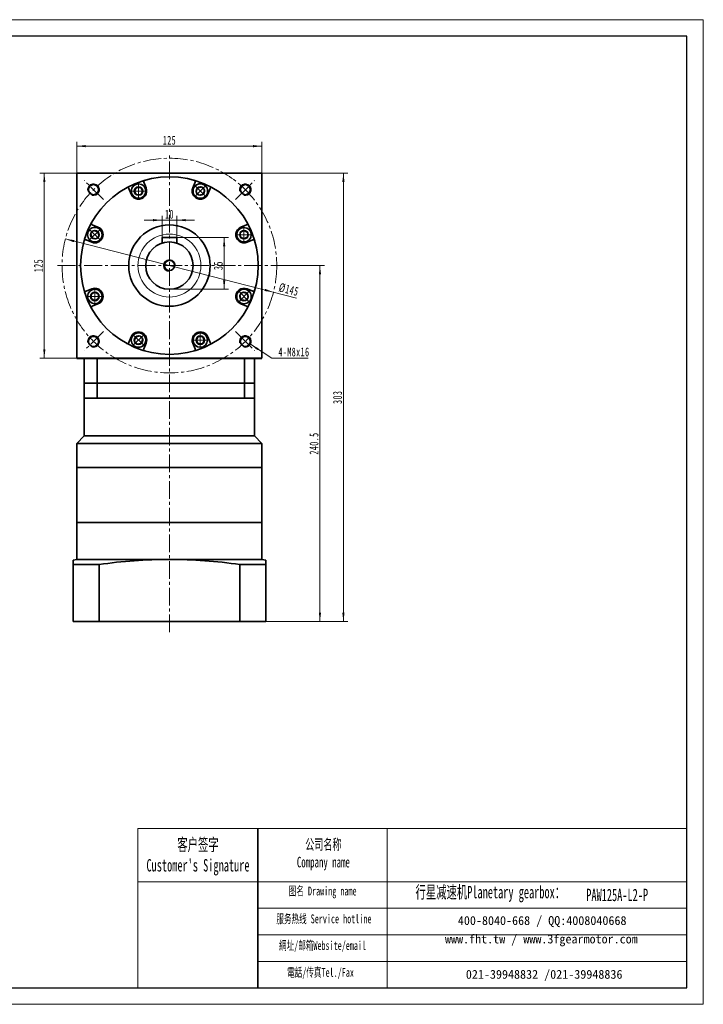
# Model space of a CAD drawing. Header units: millimetres. Extents: x 2691 to 3632, y -224 to 445.
# Tile 3 of 3: x 3170 to 3632, y -224 to 441. Entities that reach past the tile are written whole.
import ezdxf

# ---------------------------------------------------------------- set-up
doc = ezdxf.new("R2010")
doc.units = ezdxf.units.MM
doc.set_wipeout_variables(frame=1)
doc.linetypes.add('点画线', pattern=[18, 12, -2, 2, -2])
doc.layers.get('0').update_dxf_attribs({"lineweight": 35})
for name, color, linetype, lineweight in [('7标注层', 4, 'Continuous', 18), ('EB0', 7, 'Continuous', 35), ('SLD-0', 7, 'Continuous', 18), ('中心线层', 1, '点画线', 18), ('图框_外框线', 7, 'Continuous', 18), ('尺寸线层', 3, 'Continuous', 18), ('粗实线', 7, 'Continuous', 50), ('粗实线层', 7, 'Continuous', 35)]:
    doc.layers.add(name, color=color, linetype=linetype, lineweight=lineweight)
doc.styles.add('SLDTEXTSTYLE4', font='txt', dxfattribs={"width": 0.611111})
doc.styles.add('标准', font='txt', dxfattribs={"width": 0.667})
doc.dimstyles.new('a4-1-1', dxfattribs={"dimtxt": 3, "dimasz": 3, "dimexe": 1.5, "dimexo": 0, "dimgap": 0.5, "dimtad": 1, "dimdec": 3, "dimdsep": 46, "dimtxsty": '标准', "dimblk": '_CAXARROW', "dimcen": 0, "dimdle": 6, "dimazin": 2, "dimtfac": 0.707107, "dimtdec": 3, "dimtix": 1, "dimtmove": 2, "dimatfit": 3, "dimfxl": 0, "dimfrac": 2, "dimtolj": 1, "dimarcsym": 0})
doc.dimstyles.new('a4-1-1.5', dxfattribs={"dimtxt": 4.5, "dimasz": 4.5, "dimexe": 2.25, "dimexo": 0, "dimgap": 0.75, "dimtad": 1, "dimdec": 3, "dimdsep": 46, "dimtxsty": '标准', "dimblk": '_CAXARROW', "dimcen": 0, "dimdle": 9, "dimazin": 2, "dimtfac": 0.707107, "dimtdec": 3, "dimtix": 1, "dimtmove": 2, "dimatfit": 3, "dimfxl": 0, "dimfrac": 2, "dimtolj": 1, "dimarcsym": 0})

# ---------------------------------------------------------------- blocks, each defined once
blk = doc.blocks.new('*X13')
at = {"layer": '尺寸线层', "linetype": 'Continuous'}
for points in [[(3389.01, 337.21), (3389.76, 331.21), (3388.26, 331.21)], [(3389.01, 34.21), (3389.76, 40.21), (3388.26, 40.21)]]:
    blk.add_hatch(color=0, dxfattribs=at).paths.add_polyline_path(points, flags=0)
at = {"layer": '尺寸线层', "color": 0, "linetype": 'Continuous'}
for p, q in [((3334.02, 337.21), (3392.01, 337.21)), ((3389.01, 337.21), (3389.01, 34.21)), ((3336.52, 34.21), (3392.01, 34.21))]:
    blk.add_line(p, q, dxfattribs=at)
at = {"layer": '尺寸线层', "color": 0, "insert": (3385.04, 185.71), "char_height": 6, "width": 15.6446, "attachment_point": 5, "rotation": 90, "line_spacing_factor": 1.15057, "style": '标准'}
blk.add_mtext('\\T1.1;303', dxfattribs=at)
blk = doc.blocks.new('_CAXARROW')
blk.add_hatch(color=0).paths.add_polyline_path([(0, 0), (-1, 0.125), (-1, -0.125)], flags=0)
blk = doc.blocks.new('*X14')
at = {"layer": '尺寸线层', "linetype": 'Continuous'}
for points in [[(3373.16, 274.71), (3373.91, 268.71), (3372.41, 268.71)], [(3373.16, 34.21), (3373.91, 40.21), (3372.41, 40.21)]]:
    blk.add_hatch(color=0, dxfattribs=at).paths.add_polyline_path(points, flags=0)
at = {"layer": '尺寸线层', "color": 0, "linetype": 'Continuous'}
for p, q in [((3347.02, 274.71), (3376.16, 274.71)), ((3373.16, 274.71), (3373.16, 34.21)), ((3336.52, 34.21), (3376.16, 34.21))]:
    blk.add_line(p, q, dxfattribs=at)
at = {"layer": '尺寸线层', "color": 0, "insert": (3369.19, 154.46), "char_height": 6, "width": 28.001, "attachment_point": 5, "rotation": 90, "line_spacing_factor": 1.15057, "style": '标准'}
blk.add_mtext('\\T1.1;240.5', dxfattribs=at)
blk = doc.blocks.new('*X15')
at = {"layer": '尺寸线层', "linetype": 'Continuous'}
for points in [[(3209.02, 355.39), (3215.02, 354.64), (3215.02, 356.14)], [(3334.02, 355.39), (3328.02, 354.64), (3328.02, 356.14)]]:
    blk.add_hatch(color=0, dxfattribs=at).paths.add_polyline_path(points, flags=0)
at = {"layer": '尺寸线层', "color": 0, "linetype": 'Continuous'}
for p, q in [((3209.02, 337.21), (3209.02, 358.39)), ((3334.02, 355.39), (3209.02, 355.39)), ((3334.02, 337.21), (3334.02, 358.39))]:
    blk.add_line(p, q, dxfattribs=at)
at = {"layer": '尺寸线层', "color": 0, "insert": (3271.52, 359.35), "char_height": 6, "width": 15.558, "attachment_point": 5, "line_spacing_factor": 1.15057, "style": '标准'}
blk.add_mtext('\\T1.1;125', dxfattribs=at)
blk = doc.blocks.new('*X16')
at = {"layer": '尺寸线层', "linetype": 'Continuous'}
for points in [[(3187.02, 337.21), (3187.77, 331.21), (3186.27, 331.21)], [(3187.02, 212.21), (3187.77, 218.21), (3186.27, 218.21)]]:
    blk.add_hatch(color=0, dxfattribs=at).paths.add_polyline_path(points, flags=0)
at = {"layer": '尺寸线层', "color": 0, "linetype": 'Continuous'}
for p, q in [((3209.02, 337.21), (3184.02, 337.21)), ((3187.02, 337.21), (3187.02, 212.21)), ((3209.02, 212.21), (3184.02, 212.21))]:
    blk.add_line(p, q, dxfattribs=at)
at = {"layer": '尺寸线层', "color": 0, "insert": (3183.05, 274.71), "char_height": 6, "width": 15.558, "attachment_point": 5, "rotation": 90, "line_spacing_factor": 1.15057, "style": '标准'}
blk.add_mtext('\\T1.1;125', dxfattribs=at)
blk = doc.blocks.new('*X17')
at = {"layer": '中心线层', "linetype": '点画线', "lineweight": 18}
for p, q in [((-5.64, 0), (5.64, 0)), ((0, -5.64), (0, 5.64))]:
    blk.add_line(p, q, dxfattribs=at)
at = {"layer": '粗实线层'}
for p, q in [((-2.89, 0), (-1.44, 2.5)), ((-2.89, 0), (-1.44, -2.5)), ((-1.44, 2.5), (1.44, 2.5)), ((2.89, 0), (1.44, 2.5)), ((2.89, 0), (1.44, 2.5)), ((2.89, 0), (1.44, -2.5)), ((-1.44, -2.5), (1.44, -2.5))]:
    blk.add_line(p, q, dxfattribs=at)
blk.add_circle((0, 0), 2.89, dxfattribs=at)
for start, end in [(0, 180), (180, 360)]:
    blk.add_arc((0, 0), 4.89, start, end, dxfattribs=at)
blk = doc.blocks.new('*X18')
at = {"layer": '尺寸线层', "linetype": 'Continuous'}
for points in [[(3201.28, 292.68), (3206.91, 290.47), (3207.28, 291.92)], [(3341.76, 256.75), (3335.76, 257.51), (3336.13, 258.96)]]:
    blk.add_hatch(color=0, dxfattribs=at).paths.add_polyline_path(points, flags=0)
at = {"layer": '尺寸线层', "color": 0, "linetype": 'Continuous'}
blk.add_line((3357.33, 252.76), (3201.28, 292.68), dxfattribs=at)
at = {"layer": '尺寸线层', "color": 0, "insert": (3352.13, 258.46), "char_height": 6, "width": 25.8032, "attachment_point": 5, "rotation": 345.65141, "line_spacing_factor": 1.15057, "style": '标准'}
blk.add_mtext('\\T1.1;%%C145', dxfattribs=at)
blk = doc.blocks.new('*X19')
at = {"layer": '尺寸线层', "linetype": 'Continuous'}
blk.add_hatch(color=0, dxfattribs=at).paths.add_polyline_path([(-15.84, 9.44), (-10.41, 6.77), (-11.23, 5.52)], flags=0)
at = {"layer": '尺寸线层', "color": 0, "linetype": 'Continuous'}
blk.add_line((-15.84, 9.44), (-1.47, 0), dxfattribs=at)
at = {"layer": '尺寸线层', "color": 0}
for p, q in [((-1.47, 0), (0, 0)), ((0, 0), (23.14, 0)), ((0, 0), (0, 0))]:
    blk.add_line(p, q, dxfattribs=at)
at = {"layer": '尺寸线层', "color": 0, "insert": (3, 1.2), "char_height": 6, "width": 40.2709, "attachment_point": 7, "line_spacing_factor": 1.15057, "style": '标准'}
blk.add_mtext('\\T1.1;4-M8x16', dxfattribs=at)
blk = doc.blocks.new('*X23')
at = {"layer": '尺寸线层', "color": 0, "char_height": 8.1, "attachment_point": 1, "line_spacing_factor": 1.15057, "style": '标准'}
for s, insert, width in [('\\T1.1;%%C22G6(', (2954.73, 22.33), 189.5425), ('\\T1.1;{\\H0.707107x;+0.02}', (2981.61, 26.19), 68.7239), ('\\T1.1;)', (3000.42, 22.33), 189.5425), ('\\T1.1;{\\H0.707107x;+0.007}', (2981.61, 19.35), 68.7239)]:
    blk.add_mtext(s, dxfattribs=dict(at, insert=insert, width=width))
blk = doc.blocks.new('*X22')
at = {"layer": '尺寸线层', "linetype": 'Continuous'}
for points in [[(2967.42, 11.04), (2975.52, 12.06), (2975.52, 10.03)], [(2989.42, 11.04), (2981.32, 12.06), (2981.32, 10.03)]]:
    blk.add_hatch(color=0, dxfattribs=at).paths.add_polyline_path(points, flags=0)
at = {"layer": '尺寸线层', "color": 0, "linetype": 'Continuous'}
for p, q in [((2967.42, 53.21), (2967.42, 6.99)), ((2989.42, 53.21), (2989.42, 6.99)), ((2967.42, 11.04), (2989.42, 11.04))]:
    blk.add_line(p, q, dxfattribs=at)
at = {"layer": '尺寸线层', "color": 0}
blk.add_blockref('*X23', (0, 0), dxfattribs=at)
blk = doc.blocks.new('*X42')
at = {"layer": '尺寸线层', "linetype": 'Continuous'}
for points in [[(3266.52, 305.39), (3260.52, 304.64), (3260.52, 306.14)], [(3276.52, 305.39), (3282.52, 304.64), (3282.52, 306.14)]]:
    blk.add_hatch(color=0, dxfattribs=at).paths.add_polyline_path(points, flags=0)
at = {"layer": '尺寸线层', "color": 0, "linetype": 'Continuous'}
for p, q in [((3266.52, 293.71), (3266.52, 308.39)), ((3276.52, 293.71), (3276.52, 308.39)), ((3288.52, 305.39), (3254.52, 305.39))]:
    blk.add_line(p, q, dxfattribs=at)
at = {"layer": '尺寸线层', "color": 0, "insert": (3271.52, 309.36), "char_height": 6, "width": 12, "attachment_point": 5, "line_spacing_factor": 1.15057, "style": '标准'}
blk.add_mtext('\\T1.1;10', dxfattribs=at)
blk = doc.blocks.new('*X43')
at = {"layer": '尺寸线层', "linetype": 'Continuous'}
for points in [[(3308.48, 293.71), (3309.23, 287.71), (3307.73, 287.71)], [(3308.48, 258.71), (3309.23, 264.71), (3307.73, 264.71)]]:
    blk.add_hatch(color=0, dxfattribs=at).paths.add_polyline_path(points, flags=0)
at = {"layer": '尺寸线层', "color": 0, "linetype": 'Continuous'}
for p, q in [((3276.52, 293.71), (3311.48, 293.71)), ((3308.48, 293.71), (3308.48, 258.71)), ((3271.52, 258.71), (3311.48, 258.71))]:
    blk.add_line(p, q, dxfattribs=at)
at = {"layer": '尺寸线层', "color": 0, "insert": (3304.51, 274.71), "char_height": 6, "width": 12, "attachment_point": 5, "rotation": 90, "line_spacing_factor": 1.15057, "style": '标准'}
blk.add_mtext('\\T1.1;35', dxfattribs=at)

msp = doc.modelspace()

# ---------------------------------------------------------------- linework, layer by layer
for p, q in [((3209.0199, 76.2131), (3206.5199, 75.7723)), ((3209.0199, 76.2131), (3206.5199, 75.7723)), ((3334.0199, 76.2131), (3336.5199, 75.7723)), ((3331.2252, -105.7045), (3331.2252, -213.2397))]:
    msp.add_line(p, q)
at = {"linetype": 'ByBlock'}
for p, q in [((3206.5199, 72.6865), (3224.0199, 72.6865)), ((3319.0199, 72.6865), (3336.5199, 72.6865))]:
    msp.add_line(p, q, dxfattribs=at)
at = {"color": 7, "linetype": 'Continuous', "lineweight": 0}
for centre in [(3220.2547, 325.9783), (3220.2547, 325.9783), (3322.7852, 325.9783), (3322.7852, 325.9783), (3220.2547, 223.4478), (3220.2547, 223.4478), (3322.7852, 223.4478), (3322.7852, 223.4478)]:
    msp.add_arc(centre, 4, 255, 195, dxfattribs=at)
at = {"linetype": 'ByBlock'}
msp.add_open_spline([(3319.0199, 72.6865), (3303.3159, 75.0184), (3271.5199, 77.3505), (3239.7239, 75.0184), (3224.0199, 72.6865)], degree=3, dxfattribs=at)
at = {"layer": '7标注层', "color": 0}
msp.add_line((3250.1066, -105.7045), (3250.1066, -213.2214), dxfattribs=at)
at = {"layer": 'EB0'}
for p, q in [((3329.0199, 195.2131), (3214.0199, 195.2131)), ((3214.0199, 195.2131), (3214.0199, 159.5585)), ((3329.0199, 195.2131), (3329.0199, 159.5585)), ((3329.0199, 185.2131), (3214.0199, 185.2131)), ((3214.0245, 159.8643), (3214.0245, 159.5631)), ((3214.0199, 159.5585), (3209.0245, 154.5631)), ((3209.0245, 154.5631), (3209.0245, 138.3643)), ((3329.0199, 159.5585), (3334.0153, 154.5631)), ((3334.0199, 154.5585), (3334.0199, 138.2131)), ((3334.0199, 101.2131), (3209.0199, 101.2131)), ((3209.0199, 76.2131), (3209.0199, 101.2131)), ((3209.0245, 101.2131), (3334.0199, 101.2131)), ((3334.0199, 76.2131), (3334.0199, 101.2131)), ((3206.5199, 75.7723), (3206.5199, 34.2131)), ((3336.5199, 75.7723), (3336.5199, 34.2131)), ((3224.0199, 72.6865), (3224.0199, 34.2131)), ((3319.0199, 72.6865), (3319.0199, 34.2131)), ((3206.5199, 34.2131), (3336.5199, 34.2131))]:
    msp.add_line(p, q, dxfattribs=at)
at = {"layer": '中心线层'}
for p, q in [((3271.5199, 27.0619), (3271.5199, 350.2131)), ((3226.928, 319.305), (3214.0874, 332.1456)), ((3316.1118, 319.305), (3328.9524, 332.1456)), ((3196.0199, 274.7131), (3347.0199, 274.7131)), ((3226.928, 230.1211), (3214.0874, 217.2806)), ((3316.1118, 230.1211), (3328.9524, 217.2806))]:
    msp.add_line(p, q, dxfattribs=at)
msp.add_circle((3271.5199, 274.7131), 72.5, dxfattribs=at)
at = {"layer": '图框_外框线'}
for p, q in [((3250.1066, -105.7045), (3331.2252, -105.7045)), ((3331.2252, -105.7045), (3331.2252, -213.2214)), ((3331.2252, -105.7045), (3620.8418, -105.7045)), ((3418.625, -105.7045), (3418.625, -213.2214)), ((3250.1066, -141.5829), (3331.2252, -141.5829)), ((3331.2252, -141.5829), (3620.8418, -141.5829)), ((3331.2252, -159.5222), (3620.8418, -159.5222)), ((3331.2252, -177.4614), (3620.8418, -177.4614)), ((3331.2252, -195.4006), (3620.8418, -195.4006))]:
    msp.add_line(p, q, dxfattribs=at)
at = {"layer": '粗实线', "color": 0, "lineweight": 40}
msp.add_line((3209.0199, 212.2131), (3334.0199, 212.2131), dxfattribs=at)
at = {"layer": '粗实线层'}
for p, q in [((3245.5823, 322.9597), (3243.9977, 326.7854)), ((3255.745, 327.1693), (3254.1604, 330.9949)), ((3287.2948, 327.1693), (3288.8795, 330.9949)), ((3297.4575, 322.9597), (3299.0421, 326.7854)), ((3223.2732, 300.6507), (3219.4476, 302.2353)), ((3319.7666, 300.6507), (3323.5922, 302.2353)), ((3276.5199, 293.7131), (3266.5199, 293.7131)), ((3266.5199, 293.7131), (3266.5199, 289.9118)), ((3276.5199, 293.7131), (3276.5199, 289.9118)), ((3219.0637, 290.488), (3215.2381, 292.0726)), ((3323.9761, 290.488), (3327.8018, 292.0726)), ((3219.0637, 258.9382), (3215.2381, 257.3535)), ((3323.9761, 258.9382), (3327.8018, 257.3535)), ((3223.2732, 248.7755), (3219.4476, 247.1908)), ((3319.7666, 248.7755), (3323.5922, 247.1908)), ((3245.5823, 226.4664), (3243.9977, 222.6407)), ((3297.4575, 226.4664), (3299.0421, 222.6407)), ((3255.745, 222.2569), (3254.1604, 218.4312)), ((3287.2948, 222.2569), (3288.8795, 218.4312)), ((3214.0199, 195.2131), (3214.0199, 212.2131)), ((3222.7855, 195.2131), (3222.7855, 212.2131)), ((3322.1786, 195.2131), (3322.1786, 212.2131)), ((3329.0199, 195.2131), (3329.0199, 212.2131)), ((3222.7855, 195.2131), (3222.7855, 185.2131)), ((3322.1786, 195.2131), (3322.1786, 185.2131)), ((3334.0199, 154.5585), (3209.0245, 154.5631)), ((3329.0199, 159.5585), (3214.0199, 159.5585)), ((3334.0199, 138.2131), (3209.0245, 138.2131)), ((3209.0245, 138.2131), (3209.0245, 101.2131)), ((3334.0199, 101.2131), (3334.0199, 138.2131)), ((3209.0199, 76.2131), (3334.0199, 76.2131))]:
    msp.add_line(p, q, dxfattribs=at)
msp.add_lwpolyline([(3209.0199, 212.2131), (3209.0199, 337.2131), (3334.0199, 337.2131), (3334.0199, 212.2131)], dxfattribs=at)
for centre, radius in [((3271.5199, 274.7131), 60), ((3220.2547, 325.9783), 3.4), ((3322.7852, 325.9783), 3.4), ((3271.5199, 274.7131), 27.5), ((3271.5199, 274.7131), 16), ((3271.5199, 274.7131), 3.4), ((3220.2547, 223.4478), 3.4), ((3322.7852, 223.4478), 3.4)]:
    msp.add_circle(centre, radius, dxfattribs=at)
at = {"layer": '粗实线层', "lineweight": 18}
msp.add_circle((3271.5199, 274.7131), 21.25, dxfattribs=at)
at = {"layer": '粗实线层'}
for centre, radius, start, end in [((3243.0738, 326.4027), 1, 22.4999768, 118.8251402), ((3250.6637, 325.0645), 5.5, 202.5, 22.5), ((3255.0842, 331.3776), 1, 106.1748598, 202.5000232), ((3292.3762, 325.0645), 5.5, 157.5, 337.5), ((3287.9556, 331.3776), 1, 337.4999768, 73.8251402), ((3299.966, 326.4027), 1, 61.1748598, 157.5000232), ((3219.8303, 303.1592), 1, 151.1748598, 247.5000232), ((3221.1685, 295.5693), 5.5, 247.5, 67.5), ((3321.8713, 295.5693), 5.5, 112.5, 292.5), ((3323.2096, 303.1592), 1, 292.4999768, 28.8251402), ((3214.8554, 291.1487), 1, 67.4999768, 163.8251402), ((3328.1844, 291.1487), 1, 16.1748598, 112.5000232), ((3214.8554, 258.2774), 1, 196.1748598, 292.5000232), ((3221.1685, 253.8568), 5.5, 292.5, 112.5), ((3321.8713, 253.8568), 5.5, 67.5, 247.5), ((3328.1844, 258.2774), 1, 247.4999768, 343.8251402), ((3219.8303, 246.267), 1, 112.4999768, 208.8251402), ((3323.2096, 246.267), 1, 331.1748598, 67.5000232), ((3250.6637, 224.3616), 5.5, 337.5, 157.5), ((3292.3762, 224.3616), 5.5, 22.5, 202.5), ((3243.0738, 223.0234), 1, 241.1748598, 337.5000232), ((3299.966, 223.0234), 1, 202.4999768, 298.8251402), ((3255.0842, 218.0485), 1, 157.4999768, 253.8251402), ((3287.9556, 218.0485), 1, 286.1748598, 22.5000232)]:
    msp.add_arc(centre, radius, start, end, dxfattribs=at)
at = {"layer": '粗实线层', "lineweight": 18}
msp.add_arc((3271.5199, 274.7131), 4, 0, 270, dxfattribs=at)

# ---------------------------------------------------------------- block references
at = {"layer": '尺寸线层'}
msp.add_blockref('*X19', (3342.1126, 212.0539), dxfattribs=at)

# ---------------------------------------------------------------- texts
at = {"layer": 'SLD-0', "color": 1, "attachment_point": 2, "style": 'SLDTEXTSTYLE4'}
for s, insert, char_height, width in [("{\\fSimSun|b1|i0|c134|p2;客户签字\\PCustomer's Signature}", (3290.8058, -112.3421), 8.371643, 104.144099), ('{\\fSimSun|b1|i0|c134|p2;公司名称\\PCompany name}', (3375.4794, -112.7865), 7.175694, 92.90283), ('{\\fSimSun|b1|i0|c134|p2;图名 Drawing name}', (3374.9889, -144.8898), 5.979745, 76.473069), ('{\\fSimSun|b1|i0|c134|p2;  \\H1.1667x;行星减速机Planetary gearbox\\fSimSun|b0|i0|c134|p2;：}', (3485.2293, -144.4285), 7.175694, 112.856729), ('{\\fSimSun|b1|i0|c134|p2;PAW125A-L2-P}', (3573.8819, -146.3337), 8.371643, 60.924462), ('{\\fSimSun|b1|i0|c134|p2;服务热线 Service hotline}', (3375.8369, -163.693), 5.979745, 85.198345), ('{\\fSimSun|b1|i0|c134|p2;網址/邮箱Website/email}', (3374.9058, -181.709), 5.979745, 88.683458), ('{\\fSimSun|b1|i0|c134|p2;電話/传真Tel./Fax}', (3373.5661, -199.8655), 5.979745, 89.75006)]:
    msp.add_mtext(s, dxfattribs=dict(at, insert=insert, char_height=char_height, width=width))
at = {"layer": 'SLD-0', "color": 1, "char_height": 5.979745, "attachment_point": 2}
for s, insert, width in [('{\\fSimSun|b1|i0|c134|p2;400-8040-668 / QQ:4008040668}', (3523.2399, -164.8356), 174.102718), ('{\\fSimSun|b1|i0|c134|p2;www.fht.tw / www.3fgearmotor.com }', (3522.6885, -177.2906), 174.298709), ('{\\fSimSun|b1|i0|c134|p2;021-39948832 /021-39948836 }', (3524.5734, -201.1729), 133.09025)]:
    msp.add_mtext(s, dxfattribs=dict(at, insert=insert, width=width))

# ---------------------------------------------------------------- dimensions: what is measured, and where the dimension line sits
at = {"layer": '尺寸线层'}
for base, p1, p2, picture, middle in [((3209.0199, 355.3863), (3334.0199, 337.2131), (3209.0199, 337.2131), '*X15', (3271.5199, 359.3538)), ((3266.5199, 305.3938), (3276.5199, 293.7131), (3266.5199, 293.7131), '*X42', (3271.5199, 309.3614))]:
    dim = msp.add_linear_dim(base=base, p1=p1, p2=p2, dimstyle='a4-1-1', override={"dimsah": 1, "dimtfill": 1, "dimtzin": 8}, dxfattribs=at)
    dim.commit()
    dim.dimension.update_dxf_attribs({"geometry": picture, "text_midpoint": middle, "dimtype": 160})
for base, p1, p2, picture, middle in [((3187.0173, 212.2131), (3209.0199, 337.2131), (3209.0199, 212.2131), '*X16', (3183.0498, 274.7131)), ((3389.0118, 34.2131), (3334.0199, 337.2131), (3336.5199, 34.2131), '*X13', (3385.0442, 185.7131)), ((3308.4797, 258.7131), (3276.5199, 293.7131), (3271.5199, 258.7131), '*X43', (3304.5121, 274.7131)), ((3373.1613, 34.2131), (3347.0199, 274.7131), (3336.5199, 34.2131), '*X14', (3369.1937, 154.4631))]:
    dim = msp.add_linear_dim(base=base, p1=p1, p2=p2, angle=270, dimstyle='a4-1-1', override={"dimsah": 1, "dimtfill": 1, "dimtzin": 8}, dxfattribs=at)
    dim.commit()
    dim.dimension.update_dxf_attribs({"geometry": picture, "text_midpoint": middle, "dimtype": 160})
dim = msp.add_linear_dim(base=(2989.4218, 11.0442), p1=(2967.4218, 53.2131), p2=(2989.4218, 53.2131), text='\\A1;%%C22G6({\\H0.707107x;\\S+0.02^ +0.007;})', dimstyle='a4-1-1.5', override={"dimpost": '%%C<>', "dimsah": 1, "dimtfill": 1}, dxfattribs=at)
dim.commit()
dim.dimension.update_dxf_attribs({"geometry": '*X22', "text_midpoint": (2978.4218, 19.7975), "dimtype": 160})

# ---------------------------------------------------------------- next in the draw order: wipeouts: each hides what was drawn before it
for points in [[(3255.5537, 325.0645), (3255.4844, 325.8849), (3255.4844, 325.8849), (3255.0689, 327.1871), (3254.3093, 328.3235), (3253.2649, 329.2053), (3252.0171, 329.7635), (3250.6637, 329.9545), (3250.6637, 329.9545), (3249.3102, 329.7635), (3248.0625, 329.2053), (3247.018, 328.3235), (3246.2584, 327.1871), (3245.843, 325.8849), (3245.843, 325.8849), (3245.7737, 325.0645), (3245.7737, 325.0645), (3245.9403, 323.7989), (3246.4288, 322.6195), (3247.2059, 321.6068), (3248.2187, 320.8296), (3249.398, 320.3411), (3250.6637, 320.1745), (3250.6637, 320.1745), (3252.1748, 320.4138), (3253.5379, 321.1084), (3254.6198, 322.1902), (3255.3143, 323.5534)], [(3295.8339, 321.6068), (3296.365, 322.2359), (3296.365, 322.2359), (3296.9921, 323.4504), (3297.2585, 324.7911), (3297.1434, 326.1531), (3296.6559, 327.4301), (3295.8339, 328.5223), (3295.8339, 328.5223), (3294.7418, 329.3442), (3293.4648, 329.8318), (3292.1028, 329.9469), (3290.7621, 329.6804), (3289.5475, 329.0534), (3289.5475, 329.0534), (3288.9184, 328.5223), (3288.9184, 328.5223), (3288.1413, 327.5095), (3287.6528, 326.3301), (3287.4862, 325.0645), (3287.6528, 323.7989), (3288.1413, 322.6195), (3288.9184, 321.6068), (3288.9184, 321.6068), (3290.1561, 320.7075), (3291.6112, 320.2347), (3293.1411, 320.2347), (3294.5962, 320.7075)], [(3224.6262, 299.0271), (3223.9971, 299.5582), (3223.9971, 299.5582), (3222.7826, 300.1853), (3221.4419, 300.4517), (3220.0798, 300.3366), (3218.8029, 299.849), (3217.7107, 299.0271), (3217.7107, 299.0271), (3216.8888, 297.9349), (3216.4012, 296.658), (3216.2861, 295.2959), (3216.5525, 293.9552), (3217.1796, 292.7407), (3217.1796, 292.7407), (3217.7107, 292.1116), (3217.7107, 292.1116), (3218.7235, 291.3345), (3219.9029, 290.8459), (3221.1685, 290.6793), (3222.4341, 290.8459), (3223.6135, 291.3345), (3224.6262, 292.1116), (3224.6262, 292.1116), (3225.5255, 293.3493), (3225.9983, 294.8044), (3225.9983, 296.3343), (3225.5255, 297.7893)], [(3321.8713, 290.6793), (3322.6917, 290.7486), (3322.6917, 290.7486), (3323.994, 291.164), (3325.1304, 291.9237), (3326.0121, 292.9681), (3326.5703, 294.2158), (3326.7613, 295.5693), (3326.7613, 295.5693), (3326.5703, 296.9228), (3326.0121, 298.1705), (3325.1304, 299.215), (3323.994, 299.9746), (3322.6917, 300.39), (3322.6917, 300.39), (3321.8713, 300.4593), (3321.8713, 300.4593), (3320.6057, 300.2927), (3319.4263, 299.8042), (3318.4136, 299.0271), (3317.6365, 298.0143), (3317.148, 296.8349), (3316.9813, 295.5693), (3316.9813, 295.5693), (3317.2207, 294.0582), (3317.9153, 292.695), (3318.9971, 291.6132), (3320.3603, 290.9187)], [(3221.1685, 258.7468), (3220.3481, 258.6775), (3220.3481, 258.6775), (3219.0458, 258.2621), (3217.9095, 257.5025), (3217.0277, 256.458), (3216.4695, 255.2103), (3216.2785, 253.8568), (3216.2785, 253.8568), (3216.4695, 252.5033), (3217.0277, 251.2556), (3217.9095, 250.2112), (3219.0458, 249.4515), (3220.3481, 249.0361), (3220.3481, 249.0361), (3221.1685, 248.9668), (3221.1685, 248.9668), (3222.4341, 249.1334), (3223.6135, 249.622), (3224.6262, 250.3991), (3225.4033, 251.4118), (3225.8919, 252.5912), (3226.0585, 253.8568), (3226.0585, 253.8568), (3225.8191, 255.3679), (3225.1246, 256.7311), (3224.0427, 257.8129), (3222.6796, 258.5075)], [(3318.4136, 250.3991), (3319.0427, 249.868), (3319.0427, 249.868), (3320.2573, 249.2409), (3321.598, 248.9745), (3322.96, 249.0895), (3324.237, 249.5771), (3325.3291, 250.3991), (3325.3291, 250.3991), (3326.1511, 251.4912), (3326.6386, 252.7682), (3326.7537, 254.1302), (3326.4873, 255.4709), (3325.8602, 256.6855), (3325.8602, 256.6855), (3325.3291, 257.3146), (3325.3291, 257.3146), (3324.3163, 258.0917), (3323.137, 258.5802), (3321.8713, 258.7468), (3320.6057, 258.5802), (3319.4263, 258.0917), (3318.4136, 257.3146), (3318.4136, 257.3146), (3317.5143, 256.0768), (3317.0416, 254.6218), (3317.0416, 253.0919), (3317.5143, 251.6368)], [(3247.2059, 227.8194), (3246.6748, 227.1903), (3246.6748, 227.1903), (3246.0477, 225.9757), (3245.7813, 224.635), (3245.8964, 223.273), (3246.384, 221.996), (3247.2059, 220.9039), (3247.2059, 220.9039), (3248.2981, 220.0819), (3249.575, 219.5944), (3250.9371, 219.4793), (3252.2777, 219.7457), (3253.4923, 220.3728), (3253.4923, 220.3728), (3254.1214, 220.9039), (3254.1214, 220.9039), (3254.8985, 221.9166), (3255.387, 223.096), (3255.5537, 224.3616), (3255.387, 225.6273), (3254.8985, 226.8066), (3254.1214, 227.8194), (3254.1214, 227.8194), (3252.8837, 228.7187), (3251.4286, 229.1914), (3249.8987, 229.1914), (3248.4437, 228.7187)], [(3287.4862, 224.3616), (3287.5555, 223.5412), (3287.5555, 223.5412), (3287.9709, 222.239), (3288.7305, 221.1026), (3289.775, 220.2209), (3291.0227, 219.6627), (3292.3762, 219.4716), (3292.3762, 219.4716), (3293.7296, 219.6627), (3294.9774, 220.2209), (3296.0218, 221.1026), (3296.7814, 222.239), (3297.1969, 223.5412), (3297.1969, 223.5412), (3297.2662, 224.3616), (3297.2662, 224.3616), (3297.0995, 225.6273), (3296.611, 226.8066), (3295.8339, 227.8194), (3294.8212, 228.5965), (3293.6418, 229.085), (3292.3762, 229.2516), (3292.3762, 229.2516), (3290.8651, 229.0123), (3289.5019, 228.3177), (3288.4201, 227.2359), (3287.7255, 225.8727)]]:
    msp.add_wipeout(points).dxf.layer = '粗实线层'

# ---------------------------------------------------------------- next in the draw order: linework, layer by layer
at = {"layer": '图框_外框线', "color": 3}
msp.add_lwpolyline([(2691.2722, -224.421), (3632.0414, -224.421), (3632.0414, 440.8373), (2691.2722, 440.8373)], close=True, dxfattribs=at)
at = {"layer": '图框_外框线', "color": 3, "lineweight": 25}
msp.add_lwpolyline([(2747.2703, -213.2214), (3620.8418, -213.2214), (3620.8418, 429.6376), (2747.2703, 429.6376)], close=True, dxfattribs=at)

# ---------------------------------------------------------------- next in the draw order: block references
at = {"layer": '粗实线层'}
for p, rotation in [((3292.3762, 325.0645), 315.0000000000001), ((3221.1685, 295.5693), 45.00000000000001), ((3321.8713, 295.5693), 270), ((3221.1685, 253.8568), 90), ((3321.8713, 253.8568), 225.0000000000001), ((3250.6637, 224.3616), 135.0000000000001), ((3292.3762, 224.3616), 180)]:
    msp.add_blockref('*X17', p, dxfattribs=dict(at, rotation=rotation))
msp.add_blockref('*X17', (3250.6637, 325.0645), dxfattribs=at)

# ---------------------------------------------------------------- next in the draw order: dimensions: what is measured, and where the dimension line sits
at = {"layer": '尺寸线层'}
dim = msp.add_diameter_dim_2p(p1=(3201.2815, 292.6801), p2=(3341.7583, 256.7461), dimstyle='a4-1-1', override={"dimpost": '%%C<>', "dimsah": 1, "dimtfill": 1, "dimtzin": 8}, dxfattribs=at)
dim.commit()
dim.dimension.update_dxf_attribs({"geometry": '*X18', "text_midpoint": (3351.0837, 254.3606), "dimtype": 163})

doc.saveas('drawing.dxf')
